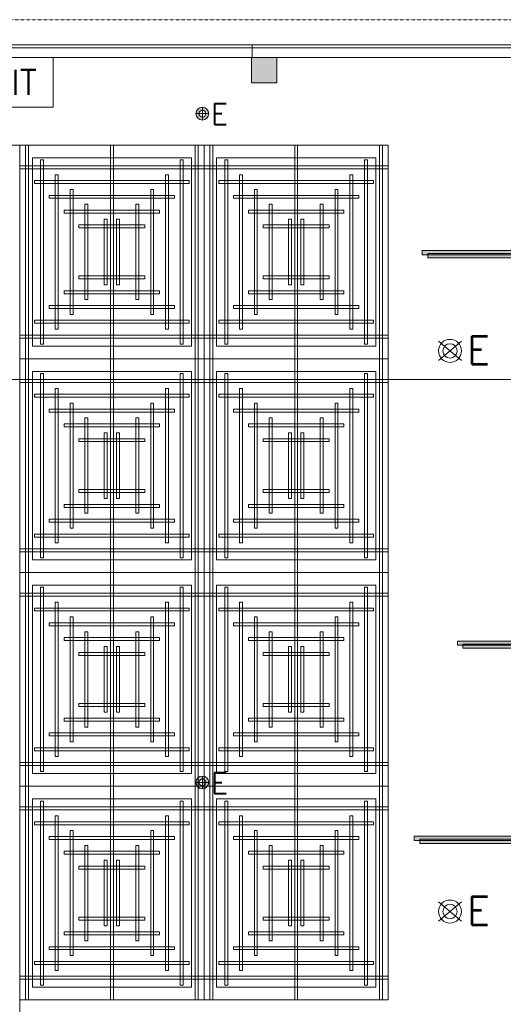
# Model space of a CAD drawing. Header units: millimetres. Extents: x 149250 to 222845, y -30669 to 18303.
# Tile 13 of 36: x 155532 to 158451, y 12354 to 18302. Entities that reach past the tile are written whole.
import ezdxf
from ezdxf.enums import TextEntityAlignment as Align

# ---------------------------------------------------------------- set-up
doc = ezdxf.new("R2010")
doc.units = ezdxf.units.MM
doc.header["$MEASUREMENT"] = 0
for name, pattern in [('DASHED', [19.05, 12.7, -6.35]), ('HIDDENX2', [0.75, 0.5, -0.25]), ('IRISH HOUSE_FF46_HYD AIRPORT_HVAC DUCTING LAYOUT 3$0$( Dashed )', [0.75, 0.5, -0.25])]:
    doc.linetypes.add(name, pattern=pattern)
doc.layers.get('0').update_dxf_attribs({"lineweight": 5})
for name, color, linetype, lineweight in [('E Celing Lighting', 5, 'DASHED', 5), ('IRISH HOUSE_FF46_HYD AIRPORT_HVAC DUCTING LAYOUT 3$0$00 Structural', 2, 'Continuous', 25), ('IRISH HOUSE_FF46_HYD AIRPORT_HVAC DUCTING LAYOUT 3$0$02_Elevation 00', 8, 'Continuous', 9), ('IRISH HOUSE_FF46_HYD AIRPORT_HVAC DUCTING LAYOUT 3$0$Ceiling', 14, 'Continuous', 9), ('IRISH HOUSE_FF46_HYD AIRPORT_HVAC DUCTING LAYOUT 3$0$Furniture', 14, 'Continuous', 9), ('IRISH HOUSE_FF46_HYD AIRPORT_HVAC DUCTING LAYOUT 3$0$Grey', 8, 'Continuous', 9), ('Lighting (Ceiling)', 160, 'Continuous', 15), ('MEP_Lighting (Walls)', 160, 'Continuous', 15)]:
    doc.layers.add(name, color=color, linetype=linetype, lineweight=lineweight)
for name, color, linetype, lineweight, true_color in [('IRISH HOUSE_FF46_HYD AIRPORT_HVAC DUCTING LAYOUT 3$0$03 Partition', 7, 'Continuous', 25, 0x2776bb), ('M-MEP-ELFA-CABLE', 1, 'HIDDENX2', 20, 0xff0000), ('M-MEP-ELLG-LIGHT', 5, 'Continuous', 20, 0x0000ff), ('M-MEP-ELPR-EQUIP', 6, 'Continuous', 20, 0xff00ff)]:
    doc.layers.add(name, color=color, linetype=linetype, lineweight=lineweight, true_color=true_color)
doc.layers.add('IRISH HOUSE_FF46_HYD AIRPORT_HVAC DUCTING LAYOUT 3$0$Flooring', color=8, linetype='Continuous')
doc.layers.add('IRISH HOUSE_FF46_HYD AIRPORT_HVAC DUCTING LAYOUT 3$0$RCP LAYOUT', color=9, linetype='Continuous', true_color=0x808080)
doc.styles.get("Standard").update_dxf_attribs({"font": 'romans.shx'})

# ---------------------------------------------------------------- blocks, each defined once
blk = doc.blocks.new('IRISH HOUSE_FF46_HYD AIRPORT_HVAC DUCTING LAYOUT 3$0$IRISH HOUSE-RCP LAYOUT')
at = {"layer": 'IRISH HOUSE_FF46_HYD AIRPORT_HVAC DUCTING LAYOUT 3$0$00 Structural', "lineweight": 0, "ltscale": 0.25, "true_color": 0x808080}
h = blk.add_hatch(color=8, dxfattribs=at)
h.dxf.hatch_style = 1
h.paths.add_polyline_path([(6584.9, 8901.5), (6584.9, 8749.1), (6737.3, 8749.1), (6737.3, 8901.5)])
at = {"layer": 'IRISH HOUSE_FF46_HYD AIRPORT_HVAC DUCTING LAYOUT 3$0$Ceiling', "lineweight": 0, "ltscale": 0.25, "true_color": 0x808080}
h = blk.add_hatch(color=8, dxfattribs=at)
h.dxf.hatch_style = 1
h.paths.add_polyline_path([(16578.5, 7735.2), (16578.5, 7709.8), (7614.5, 7709.8), (7614.5, 7735.2)])
h = blk.add_hatch(color=8, dxfattribs=at)
h.dxf.hatch_style = 1
h.paths.add_polyline_path([(16612.4, 7717.1), (16612.4, 7691.7), (7648.4, 7691.7), (7648.4, 7717.1)])
h = blk.add_hatch(color=8, dxfattribs=at)
h.dxf.hatch_style = 1
h.paths.add_polyline_path([(12870.4, 5377.2), (12870.4, 5351.8), (7826.4, 5351.8), (7826.4, 5377.2)])
h = blk.add_hatch(color=8, dxfattribs=at)
h.dxf.hatch_style = 1
h.paths.add_polyline_path([(12904.4, 5359), (12904.4, 5333.6), (7860.3, 5333.6), (7860.3, 5359)])
h = blk.add_hatch(color=8, dxfattribs=at)
h.dxf.hatch_style = 1
h.paths.add_polyline_path([(13409.7, 4198.2), (13409.7, 4172.8), (7566, 4172.8), (7566, 4198.2)])
h = blk.add_hatch(color=8, dxfattribs=at)
h.dxf.hatch_style = 1
h.paths.add_polyline_path([(13443.6, 4180), (13443.6, 4154.6), (7600, 4154.6), (7600, 4180)])
at = {"color": 8, "lineweight": 0, "ltscale": 0.25, "true_color": 0x808080}
for p, q in [((736.3, 8372.8), (7409.9, 8372.8)), ((5185.4, 7081.9), (5185.4, 8372.8)), ((5185.4, 8372.8), (6297.7, 8372.8)), ((7409.9, 8372.8), (6297.7, 8372.8)), ((6297.7, 8372.8), (6297.7, 7081.9)), ((6297.7, 8372.8), (6297.7, 7081.9)), ((7409.9, 8372.8), (7409.9, 3209.1)), ((7409.9, 7081.9), (7409.9, 8372.8)), ((5261.6, 7158.1), (5261.6, 8296.6)), ((5261.6, 8296.6), (6221.5, 8296.6)), ((6221.5, 8296.6), (6221.5, 7158.1)), ((7333.7, 8296.6), (6373.9, 8296.6)), ((6373.9, 8296.6), (6373.9, 7158.1)), ((7333.7, 7158.1), (7333.7, 8296.6)), ((6221.5, 7158.1), (5261.6, 7158.1)), ((6373.9, 7158.1), (7333.7, 7158.1)), ((6297.7, 7081.9), (5185.4, 7081.9)), ((6297.7, 7081.9), (5185.4, 7081.9)), ((5185.4, 7081.9), (5185.4, 5790.9)), ((6297.7, 7081.9), (7409.9, 7081.9)), ((6297.7, 7081.9), (7409.9, 7081.9)), ((6297.7, 5790.9), (6297.7, 7081.9)), ((6297.7, 5790.9), (6297.7, 7081.9)), ((7409.9, 7081.9), (7409.9, 5790.9)), ((6221.5, 7005.7), (5261.6, 7005.7)), ((5261.6, 7005.7), (5261.6, 5867.1)), ((6221.5, 5867.1), (6221.5, 7005.7)), ((6373.9, 7005.7), (7333.7, 7005.7)), ((6373.9, 5867.1), (6373.9, 7005.7)), ((7333.7, 7005.7), (7333.7, 5867.1)), ((5261.6, 5867.1), (6221.5, 5867.1)), ((7333.7, 5867.1), (6373.9, 5867.1)), ((5185.4, 5790.9), (6297.7, 5790.9)), ((5185.4, 4500), (5185.4, 5790.9)), ((5185.4, 5790.9), (6297.7, 5790.9)), ((7409.9, 5790.9), (6297.7, 5790.9)), ((7409.9, 5790.9), (6297.7, 5790.9)), ((6297.7, 5790.9), (6297.7, 4500)), ((6297.7, 5790.9), (6297.7, 4500)), ((7409.9, 4500), (7409.9, 5790.9)), ((5261.6, 4576.2), (5261.6, 5714.7)), ((5261.6, 5714.7), (6221.5, 5714.7)), ((6221.5, 5714.7), (6221.5, 4576.2)), ((7333.7, 5714.7), (6373.9, 5714.7)), ((6373.9, 5714.7), (6373.9, 4576.2)), ((7333.7, 4576.2), (7333.7, 5714.7)), ((6221.5, 4576.2), (5261.6, 4576.2)), ((6373.9, 4576.2), (7333.7, 4576.2)), ((6297.7, 4500), (5185.4, 4500)), ((5185.4, 4500), (5185.4, 3209.1)), ((6297.7, 4500), (5185.4, 4500)), ((6297.7, 4500), (7409.9, 4500)), ((6297.7, 3209.1), (6297.7, 4500)), ((6297.7, 4500), (7409.9, 4500)), ((6297.7, 3209.1), (6297.7, 4500)), ((7409.9, 4500), (7409.9, 3209.1)), ((6221.5, 4423.8), (5261.6, 4423.8)), ((5261.6, 4423.8), (5261.6, 3285.3)), ((6221.5, 3285.3), (6221.5, 4423.8)), ((6373.9, 4423.8), (7333.7, 4423.8)), ((6373.9, 3285.3), (6373.9, 4423.8)), ((7333.7, 4423.8), (7333.7, 3285.3)), ((5261.6, 3285.3), (6221.5, 3285.3)), ((7333.7, 3285.3), (6373.9, 3285.3)), ((7409.9, 3209.1), (5185.4, 3209.1)), ((5185.4, 3209.1), (5185.4, -3245.4)), ((5185.4, 3209.1), (6297.7, 3209.1)), ((7409.9, 3209.1), (6297.7, 3209.1))]:
    blk.add_line(p, q, dxfattribs=at)
at = {"layer": 'IRISH HOUSE_FF46_HYD AIRPORT_HVAC DUCTING LAYOUT 3$0$00 Structural', "color": 8, "lineweight": 0, "ltscale": 0.25, "true_color": 0x808080}
for p, q in [((6584.9, 8901.5), (6737.3, 8901.5)), ((6584.9, 8749.1), (6584.9, 8901.5)), ((6737.3, 8901.5), (6737.3, 8749.1)), ((6737.3, 8749.1), (6584.9, 8749.1))]:
    blk.add_line(p, q, dxfattribs=at)
at = {"layer": 'IRISH HOUSE_FF46_HYD AIRPORT_HVAC DUCTING LAYOUT 3$0$02_Elevation 00', "color": 8, "lineweight": 0, "ltscale": 0.25, "true_color": 0x808080}
blk.add_line((3585.4, 8901.6), (6588.5, 8901.6), dxfattribs=at)
at = {"layer": 'IRISH HOUSE_FF46_HYD AIRPORT_HVAC DUCTING LAYOUT 3$0$03 Partition', "color": 8, "lineweight": 0, "ltscale": 0.25, "true_color": 0x808080}
for p, q in [((6588.5, 8977.8), (20816.5, 8977.8)), ((6588.5, 8901.6), (6588.5, 8977.8)), ((20816.5, 8901.6), (6588.5, 8901.6))]:
    blk.add_line(p, q, dxfattribs=at)
at = {"layer": 'IRISH HOUSE_FF46_HYD AIRPORT_HVAC DUCTING LAYOUT 3$0$Ceiling', "color": 8, "lineweight": 0, "ltscale": 0.25, "true_color": 0x808080}
for p, q in [((5239, 8372.8), (5221.1, 8372.8)), ((5221.1, 8372.8), (5221.1, 7081.9)), ((5239, 7081.9), (5239, 8372.8)), ((5732.6, 7081.9), (5732.6, 8372.8)), ((5732.6, 8372.8), (5750.5, 8372.8)), ((5750.5, 8372.8), (5750.5, 7081.9)), ((6244, 7081.9), (6244, 8372.8)), ((6244, 8372.8), (6261.9, 8372.8)), ((6261.9, 8372.8), (6261.9, 7081.9)), ((6351.3, 8372.8), (6333.4, 8372.8)), ((6333.4, 8372.8), (6333.4, 7081.9)), ((6351.3, 7081.9), (6351.3, 8372.8)), ((6862.7, 8372.8), (6844.9, 8372.8)), ((6844.9, 8372.8), (6844.9, 7081.9)), ((6862.7, 7081.9), (6862.7, 8372.8)), ((7356.3, 7081.9), (7356.3, 8372.8)), ((7356.3, 8372.8), (7374.2, 8372.8)), ((7374.2, 8372.8), (7374.2, 7081.9)), ((5310.5, 7171.2), (5310.5, 8283.4)), ((5310.5, 8283.4), (5328.4, 8283.4)), ((5328.4, 8283.4), (5328.4, 7171.2)), ((6154.7, 7171.2), (6154.7, 8283.4)), ((6154.7, 8283.4), (6172.6, 8283.4)), ((6172.6, 8283.4), (6172.6, 7171.2)), ((6440.6, 8283.4), (6422.8, 8283.4)), ((6422.8, 8283.4), (6422.8, 7171.2)), ((6440.6, 7171.2), (6440.6, 8283.4)), ((7284.8, 8283.4), (7267, 8283.4)), ((7267, 8283.4), (7267, 7171.2)), ((7284.8, 7171.2), (7284.8, 8283.4)), ((6297.7, 8247.7), (5185.4, 8247.7)), ((5185.4, 8247.7), (5185.4, 8229.8)), ((5185.4, 8229.8), (6297.7, 8229.8)), ((6297.7, 8229.8), (6297.7, 8247.7)), ((6297.7, 8247.7), (7409.9, 8247.7)), ((6297.7, 8229.8), (6297.7, 8247.7)), ((7409.9, 8229.8), (6297.7, 8229.8)), ((7409.9, 8247.7), (7409.9, 8229.8)), ((5274.7, 8158.3), (5274.7, 8140.4)), ((6208.2, 8158.3), (5274.7, 8158.3)), ((5399.9, 7260.6), (5399.9, 8194)), ((5399.9, 8194), (5417.7, 8194)), ((5417.7, 8194), (5417.7, 7260.6)), ((6065.3, 7260.6), (6065.3, 8194)), ((6065.3, 8194), (6083.2, 8194)), ((6083.2, 8194), (6083.2, 7260.6)), ((6208.2, 8140.4), (6208.2, 8158.3)), ((6387.1, 8140.4), (6387.1, 8158.3)), ((6387.1, 8158.3), (7320.6, 8158.3)), ((6530, 8194), (6512.1, 8194)), ((6512.1, 8194), (6512.1, 7260.6)), ((6530, 7260.6), (6530, 8194)), ((7195.5, 8194), (7177.6, 8194)), ((7177.6, 8194), (7177.6, 7260.6)), ((7195.5, 7260.6), (7195.5, 8194)), ((7320.6, 8158.3), (7320.6, 8140.4)), ((5274.7, 8140.4), (6208.2, 8140.4)), ((5489.2, 7349.9), (5489.2, 8104.7)), ((5489.2, 8104.7), (5507.1, 8104.7)), ((5507.1, 8104.7), (5507.1, 7349.9)), ((5976, 7349.9), (5976, 8104.7)), ((5976, 8104.7), (5993.8, 8104.7)), ((5993.8, 8104.7), (5993.8, 7349.9)), ((7320.6, 8140.4), (6387.1, 8140.4)), ((6619.4, 8104.7), (6601.5, 8104.7)), ((6601.5, 8104.7), (6601.5, 7349.9)), ((6619.4, 7349.9), (6619.4, 8104.7)), ((7106.1, 8104.7), (7088.2, 8104.7)), ((7088.2, 8104.7), (7088.2, 7349.9)), ((7106.1, 7349.9), (7106.1, 8104.7)), ((5364.1, 8068.9), (5364.1, 8051.1)), ((6118.8, 8068.9), (5364.1, 8068.9)), ((5364.1, 8051.1), (6118.8, 8051.1)), ((6118.8, 8051.1), (6118.8, 8068.9)), ((6476.5, 8051.1), (6476.5, 8068.9)), ((6476.5, 8068.9), (7231.3, 8068.9)), ((7231.3, 8051.1), (6476.5, 8051.1)), ((7231.3, 8068.9), (7231.3, 8051.1)), ((5453.5, 7979.6), (5453.5, 7961.7)), ((6029.5, 7979.6), (5453.5, 7979.6)), ((5578.6, 7439.3), (5578.6, 8015.3)), ((5578.6, 8015.3), (5596.5, 8015.3)), ((5596.5, 8015.3), (5596.5, 7439.3)), ((5904.4, 8015.3), (5886.5, 8015.3)), ((5886.5, 8015.3), (5886.5, 7439.3)), ((5904.4, 7439.3), (5904.4, 8015.3)), ((6029.5, 7961.7), (6029.5, 7979.6)), ((6565.8, 7961.7), (6565.8, 7979.6)), ((6565.8, 7979.6), (7141.9, 7979.6)), ((6691, 7439.3), (6691, 8015.3)), ((6691, 8015.3), (6708.8, 8015.3)), ((6708.8, 8015.3), (6708.8, 7439.3)), ((7016.7, 8015.3), (6998.9, 8015.3)), ((6998.9, 8015.3), (6998.9, 7439.3)), ((7016.7, 7439.3), (7016.7, 8015.3)), ((7141.9, 7979.6), (7141.9, 7961.7)), ((5453.5, 7961.7), (6029.5, 7961.7)), ((5694.8, 7528.7), (5694.8, 7925.9)), ((5694.8, 7925.9), (5712.6, 7925.9)), ((5712.6, 7925.9), (5712.6, 7528.7)), ((5788.2, 7925.9), (5770.3, 7925.9)), ((5770.3, 7925.9), (5770.3, 7528.7)), ((5788.2, 7528.7), (5788.2, 7925.9)), ((7141.9, 7961.7), (6565.8, 7961.7)), ((6807.1, 7528.7), (6807.1, 7925.9)), ((6807.1, 7925.9), (6825, 7925.9)), ((6825, 7925.9), (6825, 7528.7)), ((6900.6, 7925.9), (6882.7, 7925.9)), ((6882.7, 7925.9), (6882.7, 7528.7)), ((6900.6, 7528.7), (6900.6, 7925.9)), ((5542.8, 7890.2), (5542.8, 7872.3)), ((5940.1, 7890.2), (5542.8, 7890.2)), ((5542.8, 7872.3), (5940.1, 7872.3)), ((5940.1, 7872.3), (5940.1, 7890.2)), ((6655.2, 7872.3), (6655.2, 7890.2)), ((6655.2, 7890.2), (7052.5, 7890.2)), ((7052.5, 7872.3), (6655.2, 7872.3)), ((7052.5, 7890.2), (7052.5, 7872.3)), ((7614.5, 7709.8), (7614.5, 7735.2)), ((7614.5, 7735.2), (16578.5, 7735.2)), ((16578.5, 7709.8), (7614.5, 7709.8)), ((7648.4, 7691.7), (7648.4, 7717.1)), ((7648.4, 7717.1), (16612.4, 7717.1)), ((16612.4, 7691.7), (7648.4, 7691.7)), ((5542.8, 7564.4), (5542.8, 7582.3)), ((5542.8, 7582.3), (5940.1, 7582.3)), ((5940.1, 7564.4), (5542.8, 7564.4)), ((5940.1, 7582.3), (5940.1, 7564.4)), ((7052.5, 7582.3), (6655.2, 7582.3)), ((6655.2, 7582.3), (6655.2, 7564.4)), ((6655.2, 7564.4), (7052.5, 7564.4)), ((7052.5, 7564.4), (7052.5, 7582.3)), ((5712.6, 7528.7), (5694.8, 7528.7)), ((5770.3, 7528.7), (5788.2, 7528.7)), ((6825, 7528.7), (6807.1, 7528.7)), ((6882.7, 7528.7), (6900.6, 7528.7)), ((5453.5, 7475.1), (5453.5, 7492.9)), ((5453.5, 7492.9), (6029.5, 7492.9)), ((6029.5, 7475.1), (5453.5, 7475.1)), ((5596.5, 7439.3), (5578.6, 7439.3)), ((5886.5, 7439.3), (5904.4, 7439.3)), ((6029.5, 7492.9), (6029.5, 7475.1)), ((7141.9, 7492.9), (6565.8, 7492.9)), ((6565.8, 7492.9), (6565.8, 7475.1)), ((6565.8, 7475.1), (7141.9, 7475.1)), ((6708.8, 7439.3), (6691, 7439.3)), ((6998.9, 7439.3), (7016.7, 7439.3)), ((7141.9, 7475.1), (7141.9, 7492.9)), ((5364.1, 7385.7), (5364.1, 7403.6)), ((5364.1, 7403.6), (6118.8, 7403.6)), ((6118.8, 7385.7), (5364.1, 7385.7)), ((6118.8, 7403.6), (6118.8, 7385.7)), ((7231.2, 7403.6), (6476.5, 7403.6)), ((6476.5, 7403.6), (6476.5, 7385.7)), ((6476.5, 7385.7), (7231.2, 7385.7)), ((7231.2, 7385.7), (7231.2, 7403.6)), ((5507.1, 7349.9), (5489.2, 7349.9)), ((5993.8, 7349.9), (5976, 7349.9)), ((6601.5, 7349.9), (6619.4, 7349.9)), ((7088.2, 7349.9), (7106.1, 7349.9)), ((5274.7, 7296.3), (5274.7, 7314.2)), ((5274.7, 7314.2), (6208.2, 7314.2)), ((6208.2, 7296.3), (5274.7, 7296.3)), ((5417.7, 7260.6), (5399.9, 7260.6)), ((6083.2, 7260.6), (6065.3, 7260.6)), ((6208.2, 7314.2), (6208.2, 7296.3)), ((7320.6, 7314.2), (6387.1, 7314.2)), ((6387.1, 7314.2), (6387.1, 7296.3)), ((6387.1, 7296.3), (7320.6, 7296.3)), ((6512.1, 7260.6), (6530, 7260.6)), ((7177.6, 7260.6), (7195.5, 7260.6)), ((7320.6, 7296.3), (7320.6, 7314.2)), ((5185.4, 7224.8), (6297.7, 7224.8)), ((5185.4, 7207), (5185.4, 7224.8)), ((6297.7, 7207), (5185.4, 7207)), ((7409.9, 7224.8), (6297.7, 7224.8)), ((6297.7, 7224.8), (6297.7, 7207)), ((6297.7, 7224.8), (6297.7, 7207)), ((6297.7, 7207), (7409.9, 7207)), ((7409.9, 7207), (7409.9, 7224.8)), ((5328.4, 7171.2), (5310.5, 7171.2)), ((6172.6, 7171.2), (6154.7, 7171.2)), ((6422.8, 7171.2), (6440.6, 7171.2)), ((7267, 7171.2), (7284.8, 7171.2)), ((5221.1, 7081.9), (5239, 7081.9)), ((5221.1, 7081.9), (5239, 7081.9)), ((5221.1, 5790.9), (5221.1, 7081.9)), ((5239, 7081.9), (5239, 5790.9)), ((5750.5, 7081.9), (5732.6, 7081.9)), ((5750.5, 7081.9), (5732.6, 7081.9)), ((5732.6, 7081.9), (5732.6, 5790.9)), ((5750.5, 5790.9), (5750.5, 7081.9)), ((6261.9, 7081.9), (6244, 7081.9)), ((6261.9, 7081.9), (6244, 7081.9)), ((6244, 7081.9), (6244, 5790.9)), ((6261.9, 5790.9), (6261.9, 7081.9)), ((6333.4, 7081.9), (6351.3, 7081.9)), ((6333.4, 7081.9), (6351.3, 7081.9)), ((6333.4, 5790.9), (6333.4, 7081.9)), ((6351.3, 7081.9), (6351.3, 5790.9)), ((6844.9, 7081.9), (6862.7, 7081.9)), ((6844.9, 7081.9), (6862.7, 7081.9)), ((6844.9, 5790.9), (6844.9, 7081.9)), ((6862.7, 7081.9), (6862.7, 5790.9)), ((7374.2, 7081.9), (7356.3, 7081.9)), ((7374.2, 7081.9), (7356.3, 7081.9)), ((7356.3, 7081.9), (7356.3, 5790.9)), ((7374.2, 5790.9), (7374.2, 7081.9)), ((5328.4, 6992.5), (5310.5, 6992.5)), ((5310.5, 6992.5), (5310.5, 5880.3)), ((5328.4, 5880.3), (5328.4, 6992.5)), ((6172.6, 6992.5), (6154.7, 6992.5)), ((6154.7, 6992.5), (6154.7, 5880.3)), ((6172.6, 5880.3), (6172.6, 6992.5)), ((6422.8, 6992.5), (6440.6, 6992.5)), ((6422.8, 5880.3), (6422.8, 6992.5)), ((6440.6, 6992.5), (6440.6, 5880.3)), ((7267, 6992.5), (7284.8, 6992.5)), ((7267, 5880.3), (7267, 6992.5)), ((7284.8, 6992.5), (7284.8, 5880.3)), ((6297.7, 6956.7), (5185.4, 6956.7)), ((5185.4, 6956.7), (5185.4, 6938.9)), ((5185.4, 6938.9), (6297.7, 6938.9)), ((5417.7, 6903.1), (5399.9, 6903.1)), ((5399.9, 6903.1), (5399.9, 5969.7)), ((5417.7, 5969.7), (5417.7, 6903.1)), ((6083.2, 6903.1), (6065.3, 6903.1)), ((6065.3, 6903.1), (6065.3, 5969.7)), ((6083.2, 5969.7), (6083.2, 6903.1)), ((6297.7, 6938.9), (6297.7, 6956.7)), ((6297.7, 6956.7), (7409.9, 6956.7)), ((6297.7, 6938.9), (6297.7, 6956.7)), ((7409.9, 6938.9), (6297.7, 6938.9)), ((6512.1, 6903.1), (6530, 6903.1)), ((6512.1, 5969.7), (6512.1, 6903.1)), ((6530, 6903.1), (6530, 5969.7)), ((7177.6, 6903.1), (7195.5, 6903.1)), ((7177.6, 5969.7), (7177.6, 6903.1)), ((7195.5, 6903.1), (7195.5, 5969.7)), ((7409.9, 6956.7), (7409.9, 6938.9)), ((5274.7, 6867.4), (5274.7, 6849.5)), ((6208.2, 6867.4), (5274.7, 6867.4)), ((5274.7, 6849.5), (6208.2, 6849.5)), ((6208.2, 6849.5), (6208.2, 6867.4)), ((6387.1, 6849.5), (6387.1, 6867.4)), ((6387.1, 6867.4), (7320.6, 6867.4)), ((7320.6, 6849.5), (6387.1, 6849.5)), ((7320.6, 6867.4), (7320.6, 6849.5)), ((5507.1, 6813.8), (5489.2, 6813.8)), ((5489.2, 6813.8), (5489.2, 6059)), ((5507.1, 6059), (5507.1, 6813.8)), ((5993.8, 6813.8), (5976, 6813.8)), ((5976, 6813.8), (5976, 6059)), ((5993.8, 6059), (5993.8, 6813.8)), ((6601.5, 6813.8), (6619.4, 6813.8)), ((6601.5, 6059), (6601.5, 6813.8)), ((6619.4, 6813.8), (6619.4, 6059)), ((7088.2, 6813.8), (7106.1, 6813.8)), ((7088.2, 6059), (7088.2, 6813.8)), ((7106.1, 6813.8), (7106.1, 6059)), ((5364.1, 6778), (5364.1, 6760.1)), ((6118.8, 6778), (5364.1, 6778)), ((5364.1, 6760.1), (6118.8, 6760.1)), ((5596.5, 6724.4), (5578.6, 6724.4)), ((5578.6, 6724.4), (5578.6, 6148.4)), ((5596.5, 6148.4), (5596.5, 6724.4)), ((5886.5, 6724.4), (5904.4, 6724.4)), ((5886.5, 6148.4), (5886.5, 6724.4)), ((5904.4, 6724.4), (5904.4, 6148.4)), ((6118.8, 6760.1), (6118.8, 6778)), ((6476.5, 6760.1), (6476.5, 6778)), ((6476.5, 6778), (7231.2, 6778)), ((7231.2, 6760.1), (6476.5, 6760.1)), ((6708.8, 6724.4), (6691, 6724.4)), ((6691, 6724.4), (6691, 6148.4)), ((6708.8, 6148.4), (6708.8, 6724.4)), ((6998.9, 6724.4), (7016.7, 6724.4)), ((6998.9, 6148.4), (6998.9, 6724.4)), ((7016.7, 6724.4), (7016.7, 6148.4)), ((7231.2, 6778), (7231.2, 6760.1)), ((5453.5, 6688.7), (5453.5, 6670.8)), ((6029.5, 6688.7), (5453.5, 6688.7)), ((5453.5, 6670.8), (6029.5, 6670.8)), ((6029.5, 6670.8), (6029.5, 6688.7)), ((6565.8, 6670.8), (6565.8, 6688.7)), ((6565.8, 6688.7), (7141.9, 6688.7)), ((7141.9, 6670.8), (6565.8, 6670.8)), ((7141.9, 6688.7), (7141.9, 6670.8)), ((5712.6, 6635), (5694.8, 6635)), ((5694.8, 6635), (5694.8, 6237.8)), ((5712.6, 6237.8), (5712.6, 6635)), ((5770.3, 6635), (5788.2, 6635)), ((5770.3, 6237.8), (5770.3, 6635)), ((5788.2, 6635), (5788.2, 6237.8)), ((6825, 6635), (6807.1, 6635)), ((6807.1, 6635), (6807.1, 6237.8)), ((6825, 6237.8), (6825, 6635)), ((6882.7, 6635), (6900.6, 6635)), ((6882.7, 6237.8), (6882.7, 6635)), ((6900.6, 6635), (6900.6, 6237.8)), ((5542.8, 6599.3), (5542.8, 6581.4)), ((5940.1, 6599.3), (5542.8, 6599.3)), ((5542.8, 6581.4), (5940.1, 6581.4)), ((5940.1, 6581.4), (5940.1, 6599.3)), ((6655.2, 6581.4), (6655.2, 6599.3)), ((6655.2, 6599.3), (7052.5, 6599.3)), ((7052.5, 6581.4), (6655.2, 6581.4)), ((7052.5, 6599.3), (7052.5, 6581.4)), ((5542.8, 6273.5), (5542.8, 6291.4)), ((5542.8, 6291.4), (5940.1, 6291.4)), ((5940.1, 6273.5), (5542.8, 6273.5)), ((5940.1, 6291.4), (5940.1, 6273.5)), ((7052.5, 6291.4), (6655.2, 6291.4)), ((6655.2, 6291.4), (6655.2, 6273.5)), ((6655.2, 6273.5), (7052.5, 6273.5)), ((7052.5, 6273.5), (7052.5, 6291.4)), ((5453.5, 6184.1), (5453.5, 6202)), ((5453.5, 6202), (6029.5, 6202)), ((5694.8, 6237.8), (5712.6, 6237.8)), ((5788.2, 6237.8), (5770.3, 6237.8)), ((6029.5, 6202), (6029.5, 6184.1)), ((7141.9, 6202), (6565.8, 6202)), ((6565.8, 6202), (6565.8, 6184.1)), ((6807.1, 6237.8), (6825, 6237.8)), ((6900.6, 6237.8), (6882.7, 6237.8)), ((7141.9, 6184.1), (7141.9, 6202)), ((6029.5, 6184.1), (5453.5, 6184.1)), ((5578.6, 6148.4), (5596.5, 6148.4)), ((5904.4, 6148.4), (5886.5, 6148.4)), ((6565.8, 6184.1), (7141.9, 6184.1)), ((6691, 6148.4), (6708.8, 6148.4)), ((7016.7, 6148.4), (6998.9, 6148.4)), ((5364.1, 6094.8), (5364.1, 6112.7)), ((5364.1, 6112.7), (6118.8, 6112.7)), ((6118.8, 6094.8), (5364.1, 6094.8)), ((6118.8, 6112.7), (6118.8, 6094.8)), ((7231.3, 6112.7), (6476.5, 6112.7)), ((6476.5, 6112.7), (6476.5, 6094.8)), ((6476.5, 6094.8), (7231.3, 6094.8)), ((7231.3, 6094.8), (7231.3, 6112.7)), ((5274.7, 6005.4), (5274.7, 6023.3)), ((5274.7, 6023.3), (6208.2, 6023.3)), ((5489.2, 6059), (5507.1, 6059)), ((5976, 6059), (5993.8, 6059)), ((6208.2, 6023.3), (6208.2, 6005.4)), ((7320.6, 6023.3), (6387.1, 6023.3)), ((6387.1, 6023.3), (6387.1, 6005.4)), ((6619.4, 6059), (6601.5, 6059)), ((7106.1, 6059), (7088.2, 6059)), ((7320.6, 6005.4), (7320.6, 6023.3)), ((6208.2, 6005.4), (5274.7, 6005.4)), ((5399.9, 5969.7), (5417.7, 5969.7)), ((6065.3, 5969.7), (6083.2, 5969.7)), ((6387.1, 6005.4), (7320.6, 6005.4)), ((6530, 5969.7), (6512.1, 5969.7)), ((7195.5, 5969.7), (7177.6, 5969.7)), ((5185.4, 5933.9), (6297.7, 5933.9)), ((5185.4, 5916.1), (5185.4, 5933.9)), ((6297.7, 5916.1), (5185.4, 5916.1)), ((7409.9, 5933.9), (6297.7, 5933.9)), ((6297.7, 5933.9), (6297.7, 5916.1)), ((6297.7, 5933.9), (6297.7, 5916.1)), ((6297.7, 5916.1), (7409.9, 5916.1)), ((7409.9, 5916.1), (7409.9, 5933.9)), ((5310.5, 5880.3), (5328.4, 5880.3)), ((6154.7, 5880.3), (6172.6, 5880.3)), ((6440.6, 5880.3), (6422.8, 5880.3)), ((7284.8, 5880.3), (7267, 5880.3)), ((5239, 5790.9), (5221.1, 5790.9)), ((5239, 5790.9), (5221.1, 5790.9)), ((5221.1, 5790.9), (5221.1, 4500)), ((5239, 4500), (5239, 5790.9)), ((5732.6, 5790.9), (5750.5, 5790.9)), ((5732.6, 4500), (5732.6, 5790.9)), ((5732.6, 5790.9), (5750.5, 5790.9)), ((5750.5, 5790.9), (5750.5, 4500)), ((6244, 5790.9), (6261.9, 5790.9)), ((6244, 4500), (6244, 5790.9)), ((6244, 5790.9), (6261.9, 5790.9)), ((6261.9, 5790.9), (6261.9, 4500)), ((6351.3, 5790.9), (6333.4, 5790.9)), ((6351.3, 5790.9), (6333.4, 5790.9)), ((6333.4, 5790.9), (6333.4, 4500)), ((6351.3, 4500), (6351.3, 5790.9)), ((6862.7, 5790.9), (6844.9, 5790.9)), ((6862.7, 5790.9), (6844.9, 5790.9)), ((6844.9, 5790.9), (6844.9, 4500)), ((6862.7, 4500), (6862.7, 5790.9)), ((7356.3, 5790.9), (7374.2, 5790.9)), ((7356.3, 4500), (7356.3, 5790.9)), ((7356.3, 5790.9), (7374.2, 5790.9)), ((7374.2, 5790.9), (7374.2, 4500)), ((6297.7, 5665.8), (5185.4, 5665.8)), ((5185.4, 5665.8), (5185.4, 5648)), ((5310.5, 4589.4), (5310.5, 5701.6)), ((5310.5, 5701.6), (5328.4, 5701.6)), ((5328.4, 5701.6), (5328.4, 4589.4)), ((6154.7, 4589.4), (6154.7, 5701.6)), ((6154.7, 5701.6), (6172.6, 5701.6)), ((6172.6, 5701.6), (6172.6, 4589.4)), ((6297.7, 5648), (6297.7, 5665.8)), ((6297.7, 5665.8), (7409.9, 5665.8)), ((6297.7, 5648), (6297.7, 5665.8)), ((6440.6, 5701.6), (6422.8, 5701.6)), ((6422.8, 5701.6), (6422.8, 4589.4)), ((6440.6, 4589.4), (6440.6, 5701.6)), ((7284.8, 5701.6), (7267, 5701.6)), ((7267, 5701.6), (7267, 4589.4)), ((7284.8, 4589.4), (7284.8, 5701.6)), ((7409.9, 5665.8), (7409.9, 5648)), ((5185.4, 5648), (6297.7, 5648)), ((5399.9, 4678.8), (5399.9, 5612.2)), ((5399.9, 5612.2), (5417.7, 5612.2)), ((5417.7, 5612.2), (5417.7, 4678.8)), ((6065.3, 4678.8), (6065.3, 5612.2)), ((6065.3, 5612.2), (6083.2, 5612.2)), ((6083.2, 5612.2), (6083.2, 4678.8)), ((7409.9, 5648), (6297.7, 5648)), ((6530, 5612.2), (6512.1, 5612.2)), ((6512.1, 5612.2), (6512.1, 4678.8)), ((6530, 4678.8), (6530, 5612.2)), ((7195.5, 5612.2), (7177.6, 5612.2)), ((7177.6, 5612.2), (7177.6, 4678.8)), ((7195.5, 4678.8), (7195.5, 5612.2)), ((5274.7, 5576.5), (5274.7, 5558.6)), ((6208.2, 5576.5), (5274.7, 5576.5)), ((5274.7, 5558.6), (6208.2, 5558.6)), ((6208.2, 5558.6), (6208.2, 5576.5)), ((6387.1, 5558.6), (6387.1, 5576.5)), ((6387.1, 5576.5), (7320.6, 5576.5)), ((7320.6, 5558.6), (6387.1, 5558.6)), ((7320.6, 5576.5), (7320.6, 5558.6)), ((5364.1, 5487.1), (5364.1, 5469.2)), ((6118.8, 5487.1), (5364.1, 5487.1)), ((5489.2, 4768.1), (5489.2, 5522.9)), ((5489.2, 5522.9), (5507.1, 5522.9)), ((5507.1, 5522.9), (5507.1, 4768.1)), ((5976, 4768.1), (5976, 5522.9)), ((5976, 5522.9), (5993.8, 5522.9)), ((5993.8, 5522.9), (5993.8, 4768.1)), ((6118.8, 5469.2), (6118.8, 5487.1)), ((6476.5, 5469.2), (6476.5, 5487.1)), ((6476.5, 5487.1), (7231.3, 5487.1)), ((6619.4, 5522.9), (6601.5, 5522.9)), ((6601.5, 5522.9), (6601.5, 4768.1)), ((6619.4, 4768.1), (6619.4, 5522.9)), ((7106.1, 5522.9), (7088.2, 5522.9)), ((7088.2, 5522.9), (7088.2, 4768.1)), ((7106.1, 4768.1), (7106.1, 5522.9)), ((7231.3, 5487.1), (7231.3, 5469.2)), ((5364.1, 5469.2), (6118.8, 5469.2)), ((5578.6, 4857.5), (5578.6, 5433.5)), ((5578.6, 5433.5), (5596.5, 5433.5)), ((5596.5, 5433.5), (5596.5, 4857.5)), ((5904.4, 5433.5), (5886.5, 5433.5)), ((5886.5, 5433.5), (5886.5, 4857.5)), ((5904.4, 4857.5), (5904.4, 5433.5)), ((7231.3, 5469.2), (6476.5, 5469.2)), ((6691, 4857.5), (6691, 5433.5)), ((6691, 5433.5), (6708.8, 5433.5)), ((6708.8, 5433.5), (6708.8, 4857.5)), ((7016.7, 5433.5), (6998.9, 5433.5)), ((6998.9, 5433.5), (6998.9, 4857.5)), ((7016.7, 4857.5), (7016.7, 5433.5)), ((5453.5, 5397.7), (5453.5, 5379.9)), ((6029.5, 5397.7), (5453.5, 5397.7)), ((5453.5, 5379.9), (6029.5, 5379.9)), ((6029.5, 5379.9), (6029.5, 5397.7)), ((6565.8, 5379.9), (6565.8, 5397.7)), ((6565.8, 5397.7), (7141.9, 5397.7)), ((7141.9, 5379.9), (6565.8, 5379.9)), ((7141.9, 5397.7), (7141.9, 5379.9)), ((7826.4, 5351.8), (7826.4, 5377.2)), ((7826.4, 5377.2), (12870.4, 5377.2)), ((7860.3, 5333.6), (7860.3, 5359)), ((7860.3, 5359), (12904.4, 5359)), ((5542.8, 5308.4), (5542.8, 5290.5)), ((5940.1, 5308.4), (5542.8, 5308.4)), ((5694.8, 4946.9), (5694.8, 5344.1)), ((5694.8, 5344.1), (5712.6, 5344.1)), ((5712.6, 5344.1), (5712.6, 4946.9)), ((5788.2, 5344.1), (5770.3, 5344.1)), ((5770.3, 5344.1), (5770.3, 4946.9)), ((5788.2, 4946.9), (5788.2, 5344.1)), ((5940.1, 5290.5), (5940.1, 5308.4)), ((6655.2, 5290.5), (6655.2, 5308.4)), ((6655.2, 5308.4), (7052.5, 5308.4)), ((6807.1, 4946.9), (6807.1, 5344.1)), ((6807.1, 5344.1), (6825, 5344.1)), ((6825, 5344.1), (6825, 4946.9)), ((6900.6, 5344.1), (6882.7, 5344.1)), ((6882.7, 5344.1), (6882.7, 4946.9)), ((6900.6, 4946.9), (6900.6, 5344.1)), ((7052.5, 5308.4), (7052.5, 5290.5)), ((12870.4, 5351.8), (7826.4, 5351.8)), ((12904.4, 5333.6), (7860.3, 5333.6)), ((5542.8, 5290.5), (5940.1, 5290.5)), ((7052.5, 5290.5), (6655.2, 5290.5)), ((5542.8, 4982.6), (5542.8, 5000.5)), ((5542.8, 5000.5), (5940.1, 5000.5)), ((5940.1, 5000.5), (5940.1, 4982.6)), ((7052.5, 5000.5), (6655.2, 5000.5)), ((6655.2, 5000.5), (6655.2, 4982.6)), ((7052.5, 4982.6), (7052.5, 5000.5)), ((5940.1, 4982.6), (5542.8, 4982.6)), ((5712.6, 4946.9), (5694.8, 4946.9)), ((5770.3, 4946.9), (5788.2, 4946.9)), ((6655.2, 4982.6), (7052.5, 4982.6)), ((6825, 4946.9), (6807.1, 4946.9)), ((6882.7, 4946.9), (6900.6, 4946.9)), ((5453.5, 4893.2), (5453.5, 4911.1)), ((5453.5, 4911.1), (6029.5, 4911.1)), ((6029.5, 4893.2), (5453.5, 4893.2)), ((6029.5, 4911.1), (6029.5, 4893.2)), ((7141.9, 4911.1), (6565.8, 4911.1)), ((6565.8, 4911.1), (6565.8, 4893.2)), ((6565.8, 4893.2), (7141.9, 4893.2)), ((7141.9, 4893.2), (7141.9, 4911.1)), ((5364.1, 4803.9), (5364.1, 4821.7)), ((5364.1, 4821.7), (6118.8, 4821.7)), ((5596.5, 4857.5), (5578.6, 4857.5)), ((5886.5, 4857.5), (5904.4, 4857.5)), ((6118.8, 4821.7), (6118.8, 4803.9)), ((7231.2, 4821.7), (6476.5, 4821.7)), ((6476.5, 4821.7), (6476.5, 4803.9)), ((6708.8, 4857.5), (6691, 4857.5)), ((6998.9, 4857.5), (7016.7, 4857.5)), ((7231.2, 4803.9), (7231.2, 4821.7)), ((6118.8, 4803.9), (5364.1, 4803.9)), ((5507.1, 4768.1), (5489.2, 4768.1)), ((5993.8, 4768.1), (5976, 4768.1)), ((6476.5, 4803.9), (7231.2, 4803.9)), ((6601.5, 4768.1), (6619.4, 4768.1)), ((7088.2, 4768.1), (7106.1, 4768.1)), ((5274.7, 4714.5), (5274.7, 4732.4)), ((5274.7, 4732.4), (6208.2, 4732.4)), ((6208.2, 4714.5), (5274.7, 4714.5)), ((6208.2, 4732.4), (6208.2, 4714.5)), ((7320.6, 4732.4), (6387.1, 4732.4)), ((6387.1, 4732.4), (6387.1, 4714.5)), ((6387.1, 4714.5), (7320.6, 4714.5)), ((7320.6, 4714.5), (7320.6, 4732.4)), ((5185.4, 4643), (6297.7, 4643)), ((5185.4, 4625.1), (5185.4, 4643)), ((5417.7, 4678.8), (5399.9, 4678.8)), ((6083.2, 4678.8), (6065.3, 4678.8)), ((7409.9, 4643), (6297.7, 4643)), ((6297.7, 4643), (6297.7, 4625.1)), ((6297.7, 4643), (6297.7, 4625.1)), ((6512.1, 4678.8), (6530, 4678.8)), ((7177.6, 4678.8), (7195.5, 4678.8)), ((7409.9, 4625.1), (7409.9, 4643)), ((6297.7, 4625.1), (5185.4, 4625.1)), ((5328.4, 4589.4), (5310.5, 4589.4)), ((6172.6, 4589.4), (6154.7, 4589.4)), ((6297.7, 4625.1), (7409.9, 4625.1)), ((6422.8, 4589.4), (6440.6, 4589.4)), ((7267, 4589.4), (7284.8, 4589.4)), ((5221.1, 4500), (5239, 4500)), ((5221.1, 3209.1), (5221.1, 4500)), ((5221.1, 4500), (5239, 4500)), ((5239, 4500), (5239, 3209.1)), ((5750.5, 4500), (5732.6, 4500)), ((5732.6, 4500), (5732.6, 3209.1)), ((5750.5, 4500), (5732.6, 4500)), ((5750.5, 3209.1), (5750.5, 4500)), ((6261.9, 4500), (6244, 4500)), ((6244, 4500), (6244, 3209.1)), ((6261.9, 4500), (6244, 4500)), ((6261.9, 3209.1), (6261.9, 4500)), ((6333.4, 4500), (6351.3, 4500)), ((6333.4, 3209.1), (6333.4, 4500)), ((6333.4, 4500), (6351.3, 4500)), ((6351.3, 4500), (6351.3, 3209.1)), ((6844.9, 4500), (6862.7, 4500)), ((6844.9, 3209.1), (6844.9, 4500)), ((6844.9, 4500), (6862.7, 4500)), ((6862.7, 4500), (6862.7, 3209.1)), ((7374.2, 4500), (7356.3, 4500)), ((7356.3, 4500), (7356.3, 3209.1)), ((7374.2, 4500), (7356.3, 4500)), ((7374.2, 3209.1), (7374.2, 4500)), ((5328.4, 4410.7), (5310.5, 4410.7)), ((5310.5, 4410.7), (5310.5, 3298.5)), ((5328.4, 3298.5), (5328.4, 4410.7)), ((6172.6, 4410.7), (6154.7, 4410.7)), ((6154.7, 4410.7), (6154.7, 3298.5)), ((6172.6, 3298.5), (6172.6, 4410.7)), ((6422.8, 4410.7), (6440.6, 4410.7)), ((6422.8, 3298.5), (6422.8, 4410.7)), ((6440.6, 4410.7), (6440.6, 3298.5)), ((7267, 4410.7), (7284.8, 4410.7)), ((7267, 3298.5), (7267, 4410.7)), ((7284.8, 4410.7), (7284.8, 3298.5)), ((6297.7, 4374.9), (5185.4, 4374.9)), ((5185.4, 4374.9), (5185.4, 4357.1)), ((5185.4, 4357.1), (6297.7, 4357.1)), ((6297.7, 4357.1), (6297.7, 4374.9)), ((6297.7, 4374.9), (7409.9, 4374.9)), ((6297.7, 4357.1), (6297.7, 4374.9)), ((7409.9, 4357.1), (6297.7, 4357.1)), ((7409.9, 4374.9), (7409.9, 4357.1)), ((5274.7, 4285.6), (5274.7, 4267.7)), ((6208.2, 4285.6), (5274.7, 4285.6)), ((5417.7, 4321.3), (5399.9, 4321.3)), ((5399.9, 4321.3), (5399.9, 3387.9)), ((5417.7, 3387.9), (5417.7, 4321.3)), ((6083.2, 4321.3), (6065.3, 4321.3)), ((6065.3, 4321.3), (6065.3, 3387.9)), ((6083.2, 3387.9), (6083.2, 4321.3)), ((6208.2, 4267.7), (6208.2, 4285.6)), ((6387.1, 4267.7), (6387.1, 4285.6)), ((6387.1, 4285.6), (7320.6, 4285.6)), ((6512.1, 4321.3), (6530, 4321.3)), ((6512.1, 3387.9), (6512.1, 4321.3)), ((6530, 4321.3), (6530, 3387.9)), ((7177.6, 4321.3), (7195.5, 4321.3)), ((7177.6, 3387.9), (7177.6, 4321.3)), ((7195.5, 4321.3), (7195.5, 3387.9)), ((7320.6, 4285.6), (7320.6, 4267.7)), ((5274.7, 4267.7), (6208.2, 4267.7)), ((5507.1, 4231.9), (5489.2, 4231.9)), ((5489.2, 4231.9), (5489.2, 3477.2)), ((5507.1, 3477.2), (5507.1, 4231.9)), ((5993.8, 4231.9), (5976, 4231.9)), ((5976, 4231.9), (5976, 3477.2)), ((5993.8, 3477.2), (5993.8, 4231.9)), ((7320.6, 4267.7), (6387.1, 4267.7)), ((6601.5, 4231.9), (6619.4, 4231.9)), ((6601.5, 3477.2), (6601.5, 4231.9)), ((6619.4, 4231.9), (6619.4, 3477.2)), ((7088.2, 4231.9), (7106.1, 4231.9)), ((7088.2, 3477.2), (7088.2, 4231.9)), ((7106.1, 4231.9), (7106.1, 3477.2)), ((5364.1, 4196.2), (5364.1, 4178.3)), ((6118.8, 4196.2), (5364.1, 4196.2)), ((5364.1, 4178.3), (6118.8, 4178.3)), ((6118.8, 4178.3), (6118.8, 4196.2)), ((6476.5, 4178.3), (6476.5, 4196.2)), ((6476.5, 4196.2), (7231.2, 4196.2)), ((7231.2, 4178.3), (6476.5, 4178.3)), ((7231.2, 4196.2), (7231.2, 4178.3)), ((7566, 4172.8), (7566, 4198.2)), ((7566, 4198.2), (13409.7, 4198.2)), ((13409.7, 4172.8), (7566, 4172.8)), ((7600, 4154.6), (7600, 4180)), ((7600, 4180), (13443.6, 4180)), ((5453.5, 4106.8), (5453.5, 4089)), ((6029.5, 4106.8), (5453.5, 4106.8)), ((5596.5, 4142.6), (5578.6, 4142.6)), ((5578.6, 4142.6), (5578.6, 3566.6)), ((5596.5, 3566.6), (5596.5, 4142.6)), ((5886.5, 4142.6), (5904.4, 4142.6)), ((5886.5, 3566.6), (5886.5, 4142.6)), ((5904.4, 4142.6), (5904.4, 3566.6)), ((6029.5, 4089), (6029.5, 4106.8)), ((6565.8, 4089), (6565.8, 4106.8)), ((6565.8, 4106.8), (7141.9, 4106.8)), ((6708.8, 4142.6), (6691, 4142.6)), ((6691, 4142.6), (6691, 3566.6)), ((6708.8, 3566.6), (6708.8, 4142.6)), ((6998.9, 4142.6), (7016.7, 4142.6)), ((6998.9, 3566.6), (6998.9, 4142.6)), ((7016.7, 4142.6), (7016.7, 3566.6)), ((7141.9, 4106.8), (7141.9, 4089)), ((13443.6, 4154.6), (7600, 4154.6)), ((5453.5, 4089), (6029.5, 4089)), ((5712.6, 4053.2), (5694.8, 4053.2)), ((5694.8, 4053.2), (5694.8, 3655.9)), ((5712.6, 3655.9), (5712.6, 4053.2)), ((5770.3, 4053.2), (5788.2, 4053.2)), ((5770.3, 3655.9), (5770.3, 4053.2)), ((5788.2, 4053.2), (5788.2, 3655.9)), ((7141.9, 4089), (6565.8, 4089)), ((6825, 4053.2), (6807.1, 4053.2)), ((6807.1, 4053.2), (6807.1, 3655.9)), ((6825, 3655.9), (6825, 4053.2)), ((6882.7, 4053.2), (6900.6, 4053.2)), ((6882.7, 3655.9), (6882.7, 4053.2)), ((6900.6, 4053.2), (6900.6, 3655.9)), ((5542.8, 4017.5), (5542.8, 3999.6)), ((5940.1, 4017.5), (5542.8, 4017.5)), ((5542.8, 3999.6), (5940.1, 3999.6)), ((5940.1, 3999.6), (5940.1, 4017.5)), ((6655.2, 3999.6), (6655.2, 4017.5)), ((6655.2, 4017.5), (7052.5, 4017.5)), ((7052.5, 3999.6), (6655.2, 3999.6)), ((7052.5, 4017.5), (7052.5, 3999.6)), ((5542.8, 3691.7), (5542.8, 3709.6)), ((5542.8, 3709.6), (5940.1, 3709.6)), ((5940.1, 3691.7), (5542.8, 3691.7)), ((5940.1, 3709.6), (5940.1, 3691.7)), ((7052.5, 3709.6), (6655.2, 3709.6)), ((6655.2, 3709.6), (6655.2, 3691.7)), ((6655.2, 3691.7), (7052.5, 3691.7)), ((7052.5, 3691.7), (7052.5, 3709.6)), ((5694.8, 3655.9), (5712.6, 3655.9)), ((5788.2, 3655.9), (5770.3, 3655.9)), ((6807.1, 3655.9), (6825, 3655.9)), ((6900.6, 3655.9), (6882.7, 3655.9)), ((5453.5, 3602.3), (5453.5, 3620.2)), ((5453.5, 3620.2), (6029.5, 3620.2)), ((6029.5, 3602.3), (5453.5, 3602.3)), ((6029.5, 3620.2), (6029.5, 3602.3)), ((7141.9, 3620.2), (6565.8, 3620.2)), ((6565.8, 3620.2), (6565.8, 3602.3)), ((6565.8, 3602.3), (7141.9, 3602.3)), ((7141.9, 3602.3), (7141.9, 3620.2)), ((5364.1, 3513), (5364.1, 3530.8)), ((5364.1, 3530.8), (6118.8, 3530.8)), ((6118.8, 3513), (5364.1, 3513)), ((5578.6, 3566.6), (5596.5, 3566.6)), ((5904.4, 3566.6), (5886.5, 3566.6)), ((6118.8, 3530.8), (6118.8, 3513)), ((7231.3, 3530.8), (6476.5, 3530.8)), ((6476.5, 3530.8), (6476.5, 3513)), ((6476.5, 3513), (7231.3, 3513)), ((6691, 3566.6), (6708.8, 3566.6)), ((7016.7, 3566.6), (6998.9, 3566.6)), ((7231.3, 3513), (7231.3, 3530.8)), ((5489.2, 3477.2), (5507.1, 3477.2)), ((5976, 3477.2), (5993.8, 3477.2)), ((6619.4, 3477.2), (6601.5, 3477.2)), ((7106.1, 3477.2), (7088.2, 3477.2)), ((5274.7, 3423.6), (5274.7, 3441.5)), ((5274.7, 3441.5), (6208.2, 3441.5)), ((6208.2, 3423.6), (5274.7, 3423.6)), ((6208.2, 3441.5), (6208.2, 3423.6)), ((7320.6, 3441.5), (6387.1, 3441.5)), ((6387.1, 3441.5), (6387.1, 3423.6)), ((6387.1, 3423.6), (7320.6, 3423.6)), ((7320.6, 3423.6), (7320.6, 3441.5)), ((5185.4, 3352.1), (6297.7, 3352.1)), ((5185.4, 3334.2), (5185.4, 3352.1)), ((6297.7, 3334.2), (5185.4, 3334.2)), ((5399.9, 3387.9), (5417.7, 3387.9)), ((6065.3, 3387.9), (6083.2, 3387.9)), ((7409.9, 3352.1), (6297.7, 3352.1)), ((6297.7, 3352.1), (6297.7, 3334.2)), ((6297.7, 3352.1), (6297.7, 3334.2)), ((6297.7, 3334.2), (7409.9, 3334.2)), ((6530, 3387.9), (6512.1, 3387.9)), ((7195.5, 3387.9), (7177.6, 3387.9)), ((7409.9, 3334.2), (7409.9, 3352.1)), ((5310.5, 3298.5), (5328.4, 3298.5)), ((6154.7, 3298.5), (6172.6, 3298.5)), ((6440.6, 3298.5), (6422.8, 3298.5)), ((7284.8, 3298.5), (7267, 3298.5)), ((5239, 3209.1), (5221.1, 3209.1)), ((5732.6, 3209.1), (5750.5, 3209.1)), ((6244, 3209.1), (6261.9, 3209.1)), ((6351.3, 3209.1), (6333.4, 3209.1)), ((6862.7, 3209.1), (6844.9, 3209.1)), ((7356.3, 3209.1), (7374.2, 3209.1))]:
    blk.add_line(p, q, dxfattribs=at)
at = {"layer": 'IRISH HOUSE_FF46_HYD AIRPORT_HVAC DUCTING LAYOUT 3$0$Flooring', "color": 8, "lineweight": 0, "ltscale": 0.25, "true_color": 0x808080}
blk.add_line((20851, 8959.6), (1388.7, 8959.6), dxfattribs=at)
at = {"layer": 'IRISH HOUSE_FF46_HYD AIRPORT_HVAC DUCTING LAYOUT 3$0$Furniture', "color": 8, "lineweight": 0, "ltscale": 0.25, "true_color": 0x808080}
blk.add_line((20816.5, 8977.7), (1459, 8977.7), dxfattribs=at)
at = {"layer": 'IRISH HOUSE_FF46_HYD AIRPORT_HVAC DUCTING LAYOUT 3$0$Grey', "color": 8, "linetype": 'IRISH HOUSE_FF46_HYD AIRPORT_HVAC DUCTING LAYOUT 3$0$( Dashed )', "lineweight": 0, "ltscale": 0.2, "true_color": 0x808080}
blk.add_line((20816.5, 9130.1), (1461.7, 9130.1), dxfattribs=at)
blk = doc.blocks.new('IRISH HOUSE_FF46_HYD AIRPORT_HVAC DUCTING LAYOUT 3')
at = {"layer": 'IRISH HOUSE_FF46_HYD AIRPORT_HVAC DUCTING LAYOUT 3$0$RCP LAYOUT', "lineweight": 0}
blk.add_blockref('IRISH HOUSE_FF46_HYD AIRPORT_HVAC DUCTING LAYOUT 3$0$IRISH HOUSE-RCP LAYOUT', (0, 0), dxfattribs=at)
blk = doc.blocks.new('EM LIGHT1')
at = {"layer": 'MEP_Lighting (Walls)', "color": 5, "true_color": 0x0000ff}
for p, q in [((-69, 58.9), (69, -58.9)), ((69, 58.9), (-69, -58.9))]:
    blk.add_line(p, q, dxfattribs=at)
for radius in [69.5, 43.4]:
    blk.add_circle((0, 0), radius, dxfattribs=at)
at = {"color": 5, "true_color": 0x0000ff, "insert": (102.3, 89.7), "char_height": 170, "width": 45.684, "attachment_point": 1}
blk.add_mtext('E', dxfattribs=at)
blk = doc.blocks.new('EXIT LIGHT')
at = {"color": 0}
blk.add_lwpolyline([(-200, -200), (200, -200), (200, 0), (-200, 0)], close=True, dxfattribs=at)
blk.add_attdef('EXIT', text='', height=100, dxfattribs=at).set_placement((0, -100), align=Align.MIDDLE_CENTER)
blk = doc.blocks.new('cl')
at = {"layer": 'Lighting (Ceiling)'}
h = blk.add_hatch(color=0, dxfattribs=at)
h.dxf.hatch_style = 1
h.paths.add_polyline_path([(1.53, 0.03, 1), (-1.53, 0.03, 1)])
h.paths.add_polyline_path([(-0.81, 0.03, -1), (0.81, 0.03, -1)], flags=16)
at = {"layer": 'Lighting (Ceiling)', "color": 0}
for p, q in [((-1.53, 0.03), (1.53, 0.03)), ((0, 1.56), (0, -1.5))]:
    blk.add_line(p, q, dxfattribs=at)
for radius in [1.53, 0.806]:
    blk.add_circle((0, 0.03), radius, dxfattribs=at)
at = {"color": 0}
blk.add_attdef('NAME', text='', height=5, dxfattribs=at).set_placement((0.84, 2.71), align=Align.MIDDLE_CENTER)

msp = doc.modelspace()

# ---------------------------------------------------------------- linework, layer by layer
at = {"layer": 'M-MEP-ELFA-CABLE', "ltscale": 5}
msp.add_lwpolyline([(164578.1, 16664.6), (160622.6, 16664.6, 0.414214), (160522.6, 16564.6), (160522.6, 16228.4, -0.414214), (160422.6, 16128.4), (155182.8, 16128.4)], format="xyb", dxfattribs=at)

# ---------------------------------------------------------------- block references
at = {"layer": 'E Celing Lighting', "color": 5, "true_color": 0x0000ff}
ref = msp.add_blockref('cl', (156634.9, 17733.6), dxfattribs=dict(at, xscale=-25.32885420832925, yscale=25.32885420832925, zscale=25.32885420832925))
ref.add_attrib('NAME', 'E', dxfattribs={"layer": '0', "color": 0, "height": 126.6}).set_placement((156738.1, 17731.8), align=Align.MIDDLE_CENTER)
ref = msp.add_blockref('cl', (156634.9, 13693.9), dxfattribs=dict(at, xscale=-25.32885420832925, yscale=25.32885420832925, zscale=25.32885420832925))
ref.add_attrib('NAME', 'E', dxfattribs={"layer": '0', "color": 0, "height": 126.6}).set_placement((156738, 13692.1), align=Align.MIDDLE_CENTER)
at = {"layer": 'M-MEP-ELLG-LIGHT', "xscale": 1.5, "yscale": 1.5, "zscale": 1.5}
msp.add_blockref('EXIT LIGHT', (155434, 18073.2), dxfattribs=at).add_auto_attribs({'EXIT': 'EXIT'})
at = {"layer": 'M-MEP-ELPR-EQUIP'}
for name, p in [('IRISH HOUSE_FF46_HYD AIRPORT_HVAC DUCTING LAYOUT 3', (150347, 9171.7)), ('EM LIGHT1', (158129.2, 16301.4)), ('EM LIGHT1', (158129.2, 12915))]:
    msp.add_blockref(name, p, dxfattribs=at)

doc.saveas('drawing.dxf')
